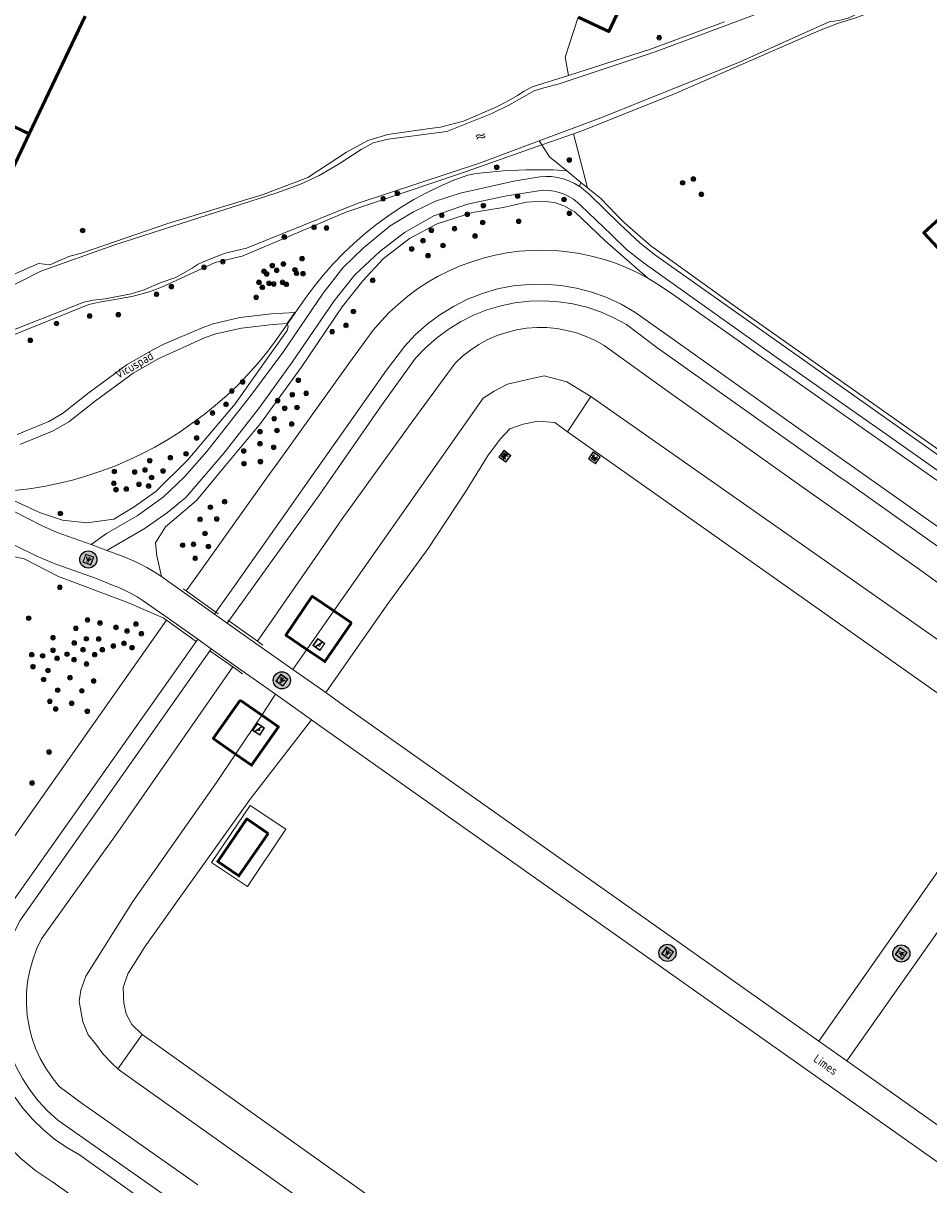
# Model space of a CAD drawing. Header units: metres. Extents: x 94279 to 96109, y 461866 to 463040.
# Tile 157 of 175: x 95411 to 95517, y 462764 to 462899. Entities that reach past the tile are written whole.
import ezdxf
from ezdxf.enums import TextEntityAlignment as Align

# ---------------------------------------------------------------- set-up
doc = ezdxf.new("R2010")
doc.units = ezdxf.units.M
doc.layers.get('0').update_dxf_attribs({"linetype": 'CONTINUOUS'})
for name, color, linetype, lineweight in [('B-WE-OV-LICHTMAST', 252, 'CONTINUOUS', 25), ('B_BEBOUWINGSGRENS_0', 132, 'CONTINUOUS', 50), ('B_LUIFEL_1', 132, 'CONTINUOUS', 50), ('B_TUSSENMUUR_0', 132, 'CONTINUOUS', 50), ('K_STEIGER_1', 251, 'CONTINUOUS', 13), ('Q_BANK_0', 251, 'CONTINUOUS', 13), ('Q_BOOM_0', 251, 'CONTINUOUS', 13), ('Q_LICHTPUNT_0', 251, 'CONTINUOUS', 13), ('Q_SPEELVOORZIENING_0', 251, 'CONTINUOUS', 13), ('S_GBKN_SYMBOOL_WATER_0', 251, 'CONTINUOUS', 13), ('T_CULTUURGRENS_0', 251, 'CONTINUOUS', 13), ('T_HEK_0', 251, 'CONTINUOUS', 13), ('T_HEK_LIJN_0', 251, 'CONTINUOUS', 13), ('T_MUUR_30CM_0', 251, 'CONTINUOUS', 13), ('T_MUUR_30CM_LIJN_0', 251, 'CONTINUOUS', 13), ('V_WEGGRENS_0', 251, 'CONTINUOUS', 13), ('W_WATERGRENS_0', 251, 'CONTINUOUS', 13), ('Z_STRAATNAAM_0', 251, 'CONTINUOUS', 13)]:
    doc.layers.add(name, color=color, linetype=linetype, lineweight=lineweight)
doc.styles.get("Standard").update_dxf_attribs({"font": 'isocp.shx'})

# ---------------------------------------------------------------- blocks, each defined once
blk = doc.blocks.new('Q_LICHTPUNT')
for points in [[(-0.5, 0.5), (0.5, 0.5), (0.5, -0.5), (-0.5, -0.5)], [(-0.46, 0.46), (0.46, 0.46), (0.46, -0.46), (-0.46, -0.46)], [(-0.12, 0.08), (-0.08, 0.05), (-0.26, -0.23), (-0.3, -0.2)], [(-0.03, 0.03), (0.02, 0.03), (0.02, -0.3), (-0.03, -0.3)], [(0.08, 0.05), (0.12, 0.08), (0.29, -0.21), (0.25, -0.24)]]:
    blk.add_lwpolyline(points, close=True)
blk.add_circle((0, 0.21), 0.103)
blk = doc.blocks.new('Q_SPEELVOORZIENING')
blk.add_lwpolyline([(-0.5, 0.5), (0.5, 0.5), (0.5, -0.5), (-0.5, -0.5)], close=True)
for points in [[(-0.44, 0.46), (0.44, 0.46, -0.414214), (0.46, 0.44), (0.46, -0.44, -0.414214), (0.44, -0.46), (-0.44, -0.46, -0.414214), (-0.46, -0.44), (-0.46, 0.44), (-0.46, 0.44), (-0.46, 0.45), (-0.46, 0.45), (-0.46, 0.45), (-0.46, 0.45), (-0.46, 0.45), (-0.46, 0.45), (-0.46, 0.46), (-0.46, 0.46), (-0.46, 0.46), (-0.45, 0.46), (-0.45, 0.46), (-0.45, 0.46), (-0.45, 0.46), (-0.45, 0.46), (-0.45, 0.46), (-0.44, 0.46), (-0.44, 0.46)], [(-0.36, 0.2, 1.168313), (-0.39, 0.14)], [(-0.09, 0.02, 0.778987), (-0.04, -0.17)], [(-0.04, -0.17, 0.508825), (0.06, -0.04)], [(0.36, -0.16, 1.031322), (0.38, -0.1)]]:
    blk.add_lwpolyline(points, format="xyb")
for points in [[(-0.39, 0.14), (-0.09, 0.02)], [(-0.36, 0.2), (0.38, -0.1)], [(0.06, -0.04), (0.36, -0.16)]]:
    blk.add_lwpolyline(points)
blk = doc.blocks.new('Q_BANK')
blk.add_lwpolyline([(-0.5, 0.5), (0.5, 0.5), (0.5, -0.5), (-0.5, -0.5)], close=True)
blk.add_lwpolyline([(-0.44, 0.46), (0.44, 0.46, -0.414214), (0.46, 0.44), (0.46, -0.44, -0.414214), (0.44, -0.46), (-0.44, -0.46, -0.414214), (-0.46, -0.44), (-0.46, 0.44), (-0.46, 0.44), (-0.46, 0.45), (-0.46, 0.45), (-0.46, 0.45), (-0.46, 0.45), (-0.46, 0.45), (-0.46, 0.45), (-0.46, 0.46), (-0.46, 0.46), (-0.46, 0.46), (-0.45, 0.46), (-0.45, 0.46), (-0.45, 0.46), (-0.45, 0.46), (-0.45, 0.46), (-0.45, 0.46), (-0.44, 0.46), (-0.44, 0.46)], format="xyb")
for points in [[(-0.27, 0.02), (-0.37, -0.08)], [(-0.18, 0.13), (-0.27, 0.13), (-0.27, 0.28)], [(-0.27, 0.28), (0.26, 0.28), (0.26, 0.13), (0.17, 0.13)], [(-0.18, 0.02), (-0.27, 0.02)], [(-0.27, 0.02), (-0.18, 0.02)], [(-0.18, 0.02), (-0.18, 0.13)], [(-0.18, 0.13), (-0.14, 0.13)], [(-0.14, 0.13), (-0.14, 0.02)], [(0.13, 0.13), (-0.14, 0.13)], [(0.13, 0.02), (-0.14, 0.02)], [(-0.14, 0.02), (0.13, 0.02)], [(0.13, 0.02), (-0.14, 0.02)], [(-0.14, 0.02), (0.13, 0.02)], [(-0.14, 0.02), (0.13, 0.02)], [(0.13, 0.02), (0.13, 0.13)], [(0.13, 0.13), (0.17, 0.13)], [(0.17, 0.13), (0.17, 0.02)], [(0.17, 0.02), (0.26, 0.02)], [(0.17, 0.02), (0.26, 0.02)], [(0.26, 0.02), (0.36, -0.08)], [(-0.24, -0.08), (-0.37, -0.08)], [(-0.19, -0.08), (-0.19, -0.27), (-0.24, -0.27), (-0.24, -0.08)], [(-0.24, -0.08), (-0.19, -0.08)], [(0.18, -0.08), (-0.19, -0.08)], [(0.23, -0.08), (0.23, -0.27), (0.18, -0.27), (0.18, -0.08)], [(0.18, -0.08), (0.23, -0.08)], [(0.36, -0.08), (0.23, -0.08)]]:
    blk.add_lwpolyline(points)
blk = doc.blocks.new('Q_BOOM')
for radius in [0.27, 0.18, 0.09]:
    blk.add_circle((0, 0), radius)
blk = doc.blocks.new('WATERSYMBOOL')
for points in [[(-0.5, 0.15), (-0.44, 0.21), (-0.31, 0.27), (-0.19, 0.27), (-0.06, 0.21), (0, 0.15), (0.06, 0.09), (0.19, 0.02), (0.31, 0.02), (0.44, 0.09), (0.5, 0.15)], [(-0.5, -0.15), (-0.44, -0.09), (-0.31, -0.02), (-0.19, -0.02), (-0.06, -0.09), (0, -0.15), (0.06, -0.21), (0.19, -0.27), (0.31, -0.27), (0.44, -0.21), (0.5, -0.15)]]:
    blk.add_lwpolyline(points)
blk = doc.blocks.new('LM')
at = {"linetype": 'ByBlock'}
h = blk.add_hatch(color=256, dxfattribs=at)
h.dxf.hatch_style = 1
edge = h.paths.add_edge_path()
edge.add_arc((0, 0), 1, 0, 360)
blk.add_circle((0, 0), 1, dxfattribs=at)

msp = doc.modelspace()

# ---------------------------------------------------------------- linework, layer by layer
at = {"layer": 'B_BEBOUWINGSGRENS_0'}
msp.add_line((95411.94, 462886.09), (95418.45, 462899.8), dxfattribs=at)
for points in [[(95475.84, 462899.69), (95479.4, 462898), (95480.95, 462901.31)], [(95402.47, 462873.81), (95405.43, 462872.41), (95409.39, 462880.73), (95411.94, 462886.09)], [(95518.46, 462876.59), (95518.37, 462876.68), (95516.07, 462874.57), (95519.25, 462871.16)], [(95439.75, 462804.62), (95437.28, 462806.32), (95433.88, 462801.39), (95436.34, 462799.69), (95439.75, 462804.62)]]:
    msp.add_lwpolyline(points, dxfattribs=at)
at = {"layer": 'B_LUIFEL_1'}
for p, q in [((95449.44, 462829.16), (95447.4, 462830.55)), ((95439, 462818.42), (95436.49, 462820.17))]:
    msp.add_line(p, q, dxfattribs=at)
for points in [[(95447.4, 462830.55), (95444.89, 462832.26), (95441.81, 462827.74), (95444.25, 462826.07)], [(95444.25, 462826.07), (95446.35, 462824.64), (95449.44, 462829.16)], [(95436.49, 462820.17), (95433.36, 462815.7), (95435.96, 462813.88)], [(95435.96, 462813.88), (95437.81, 462812.58), (95440.95, 462817.06), (95439, 462818.42)]]:
    msp.add_lwpolyline(points, dxfattribs=at)
at = {"layer": 'B_TUSSENMUUR_0'}
msp.add_line((95402.96, 462890.36), (95411.94, 462886.09), dxfattribs=at)
at = {"layer": 'K_STEIGER_1'}
msp.add_lwpolyline([(95410.83, 462849.91), (95414.71, 462851.51), (95416.54, 462852.55), (95419.66, 462855), (95424.05, 462858.23), (95426.93, 462859.9), (95432.43, 462862.38), (95433.65, 462862.8), (95436.65, 462863.47), (95440.29, 462863.91), (95441.96, 462864.02), (95442.84, 462865.3), (95440.12, 462865.14), (95436.46, 462864.7), (95433.36, 462863.98), (95432.06, 462863.5), (95427.7, 462861.65), (95426.39, 462860.99), (95423.32, 462859.22), (95418.91, 462855.98), (95415.82, 462853.54), (95414.22, 462852.6), (95410.52, 462851.07)], dxfattribs=at)
at = {"layer": 'T_CULTUURGRENS_0'}
for p, q in [((95471.6, 462884.8), (95475.28, 462886.1)), ((95475.28, 462886.1), (95476.91, 462879.81)), ((95476.15, 462880.43), (95475.99, 462879.96)), ((95476.91, 462879.81), (95476.15, 462880.43)), ((95477.33, 462855.52), (95474.59, 462851.39)), ((95477.33, 462855.52), (95523.56, 462823.07)), ((95527.4, 462814.09), (95474.59, 462851.39)), ((95433.67, 462830.42), (95433.5, 462830.18)), ((95444.25, 462826.07), (95447.4, 462830.55)), ((95434.99, 462829.13), (95435.16, 462829.38)), ((95431.37, 462827), (95431.55, 462827.25)), ((95432.96, 462825.91), (95433.12, 462826.14)), ((95442.62, 462823.73), (95444.25, 462826.07)), ((95439, 462818.42), (95440.62, 462820.84)), ((95435.96, 462813.88), (95439, 462818.42)), ((95422.26, 462777.25), (95425.09, 462781.23))]:
    msp.add_line(p, q, dxfattribs=at)
for points in [[(95475.28, 462886.1), (95476.71, 462886.6), (95487.05, 462890.75), (95503.95, 462898.14), (95506.02, 462898.93), (95508.26, 462899.65), (95510.39, 462900.44), (95512.57, 462901.34), (95514.23, 462901.77), (95519.51, 462902.85), (95521.15, 462903.42), (95526.79, 462905.66), (95529.92, 462906.1), (95533.64, 462906.44), (95535.38, 462906.8), (95537.35, 462907.38), (95539.34, 462907.9)], [(95474.71, 462892.9), (95474.32, 462895.04), (95475.84, 462899.69)], [(95492.89, 462899.15), (95484.26, 462895.96), (95474.71, 462892.9)], [(95474.71, 462892.9), (95470.48, 462891.55), (95469.57, 462891.07), (95468.79, 462890.54), (95467.51, 462889.81), (95466.11, 462889.14), (95462.5, 462887.56), (95459.83, 462886.86), (95458.56, 462886.72), (95453.69, 462886.02), (95451.36, 462885.33), (95448.86, 462883.95), (95444.35, 462881.02), (95439.15, 462879.04), (95428.07, 462875.64), (95418.13, 462872.23), (95416.53, 462871.82), (95414.32, 462870.85), (95413, 462871)], [(95397.39, 462857.56), (95418.87, 462866.23), (95420.27, 462866.55), (95421.48, 462866.71), (95423.86, 462867.16), (95425.24, 462867.5), (95426.38, 462867.87), (95427.6, 462868.34), (95433.58, 462871.12), (95436.74, 462871.87), (95448.91, 462877), (95462.27, 462881.53), (95471.6, 462884.8)], [(95474.5, 462881.77), (95472.98, 462881.89), (95469.79, 462881.91), (95467.12, 462881.8), (95463.95, 462881.49), (95462.98, 462881.3)], [(95475.99, 462879.96), (95476.14, 462879.87), (95476.28, 462879.76), (95476.47, 462879.63), (95476.71, 462879.42), (95477.1, 462879.06), (95480.64, 462875.61), (95483.06, 462873.37), (95484.86, 462871.93), (95501.83, 462859.93), (95519.19, 462847.66), (95525.09, 462843.55), (95535.57, 462836.16), (95540.38, 462832.74)], [(95481.23, 462875.74), (95480.26, 462876.72), (95478.47, 462878.55), (95476.91, 462879.81)], [(95427.32, 462834.54), (95426.77, 462836.95), (95426.62, 462838.48), (95427.79, 462840.35), (95431.4, 462843.39), (95434.8, 462847.48), (95438.86, 462852.35), (95443.61, 462858.88), (95448.37, 462865.95), (95450.77, 462868.96), (95453.15, 462871.54), (95456.19, 462873.89), (95459.44, 462875.63), (95463.53, 462876.93), (95467.11, 462877.53), (95469.82, 462878.13), (95471.59, 462878.25), (95473.1, 462878.1), (95474.18, 462877.71), (95475.44, 462877.02), (95479, 462873.63), (95483.95, 462869.3)], [(95483.95, 462869.3), (95482.7, 462869.96), (95481.41, 462870.55), (95480.1, 462871.07), (95478.75, 462871.51), (95477.39, 462871.87), (95476, 462872.16), (95474.6, 462872.37), (95473.19, 462872.5), (95471.78, 462872.56), (95470.37, 462872.53), (95468.95, 462872.42), (95467.55, 462872.24), (95466.16, 462871.97), (95464.79, 462871.63), (95463.44, 462871.21), (95462.11, 462870.72), (95460.82, 462870.15), (95459.55, 462869.51), (95458.33, 462868.81), (95457.15, 462868.03), (95456.01, 462867.19), (95454.92, 462866.28), (95453.89, 462865.32), (95452.91, 462864.3), (95451.99, 462863.23), (95449.24, 462859.52), (95440.82, 462847.75), (95439.87, 462846.42), (95431.33, 462834.44), (95430.22, 462832.87)], [(95413, 462871), (95406.82, 462868.28), (95401.53, 462866), (95398.1, 462865), (95395.72, 462863.89), (95393.75, 462862.81), (95392.86, 462863.32)], [(95483.95, 462869.3), (95485.16, 462868.57), (95486.92, 462867.33), (95494.74, 462861.83), (95495.86, 462861.04), (95520.52, 462843.7), (95531.83, 462835.65), (95536.99, 462831.93), (95538.67, 462830.66), (95536.33, 462827.31)], [(95531.15, 462830.85), (95506.45, 462848.29), (95502.94, 462850.77), (95487.2, 462861.94), (95482.44, 462865.32), (95480.84, 462866.25), (95479.16, 462867.03), (95477.42, 462867.67), (95475.64, 462868.14), (95473.81, 462868.45), (95471.97, 462868.59), (95470.12, 462868.57), (95468.28, 462868.38), (95466.46, 462868.03), (95464.69, 462867.51), (95462.96, 462866.84), (95461.31, 462866.01), (95459.73, 462865.04), (95458.25, 462863.93), (95456.88, 462862.69), (95455.62, 462861.33), (95453.54, 462858.58), (95443.79, 462844.77), (95442.41, 462842.81), (95435.69, 462833.23), (95433.67, 462830.42)], [(95435.16, 462829.38), (95443.6, 462841.12), (95445.62, 462843.92), (95452.84, 462854.3), (95456.92, 462859.96), (95458.08, 462861.19), (95459.34, 462862.32), (95460.69, 462863.33), (95462.13, 462864.22), (95463.64, 462864.97), (95465.21, 462865.6), (95466.83, 462866.08), (95468.48, 462866.42), (95470.16, 462866.61), (95471.85, 462866.65), (95473.53, 462866.55), (95475.2, 462866.3), (95476.84, 462865.9), (95478.44, 462865.37), (95479.99, 462864.69), (95481.47, 462863.88), (95484.98, 462861.22), (95506.34, 462846.1), (95506.99, 462845.64), (95532.3, 462827.7)], [(95442.01, 462863.98), (95442.06, 462863.63), (95441.97, 462863.19), (95439.96, 462860.35), (95435.91, 462854.64), (95430.41, 462848.15), (95426.68, 462844.45), (95424.15, 462842.67), (95421.77, 462841.23), (95418.65, 462840.81), (95415.79, 462841.11), (95413.23, 462841.98), (95408.27, 462844.2), (95406.37, 462845.22), (95403.75, 462847.09), (95402.29, 462848.87)], [(95528.34, 462826.15), (95515.57, 462835.37), (95512.67, 462837.42), (95502.2, 462844.8), (95486.21, 462856.17), (95478.87, 462861.44), (95477.84, 462862.02), (95476.77, 462862.51), (95475.66, 462862.91), (95474.52, 462863.21), (95473.36, 462863.42), (95472.19, 462863.53), (95471.01, 462863.54), (95469.83, 462863.45), (95468.67, 462863.27), (95467.52, 462862.98), (95466.41, 462862.6), (95465.33, 462862.13), (95464.29, 462861.57), (95463.3, 462860.92), (95462.37, 462860.2), (95461.51, 462859.39), (95456.58, 462852.67), (95448.35, 462841.25), (95445.95, 462837.78), (95438.49, 462827.02)], [(95447.4, 462830.55), (95464.76, 462855.31), (95466.06, 462856.13), (95467.63, 462856.95), (95469.61, 462857.43), (95471.87, 462857.91), (95474.53, 462857.23), (95477.33, 462855.52)], [(95474.59, 462851.39), (95473.14, 462852.47), (95471.15, 462852.65), (95469.43, 462852.29), (95467.89, 462851.75), (95466.8, 462850.57), (95465.35, 462848.67), (95462.73, 462844.42), (95458.38, 462837.81), (95453.58, 462831.2), (95446.45, 462821.03)], [(95381.18, 462829.64), (95384.2, 462830.9), (95392.14, 462833.91), (95400.26, 462835.9), (95408.44, 462837.22), (95411.33, 462836.62), (95415.36, 462834.57), (95423.31, 462831.57), (95427.54, 462829.73)], [(95452.87, 462737.11), (95452.7, 462737.23), (95436.07, 462748.96), (95414.57, 462764.12), (95412.71, 462765.37), (95410.97, 462766.78), (95409.36, 462768.35), (95407.9, 462770.05), (95406.6, 462771.87), (95405.46, 462773.8), (95404.5, 462775.83), (95403.73, 462777.93), (95403.14, 462780.1), (95402.76, 462782.31), (95402.57, 462784.54), (95402.58, 462786.78), (95402.79, 462789.01), (95403.2, 462791.22), (95403.75, 462793.17), (95403.81, 462793.38), (95404.61, 462795.47), (95405.59, 462797.49), (95406.74, 462799.41), (95427.93, 462829.46)], [(95428.08, 462759.88), (95417.8, 462767.21), (95416.31, 462768.07), (95414.89, 462769.05), (95413.56, 462770.15), (95412.32, 462771.36), (95411.19, 462772.67), (95410.17, 462774.06), (95409.28, 462775.54), (95408.51, 462777.09), (95407.87, 462778.69), (95407.37, 462780.35), (95407.01, 462782.03), (95406.79, 462783.75), (95406.72, 462785.47), (95406.79, 462787.2), (95406.98, 462788.76), (95407, 462788.91), (95407.36, 462790.6), (95407.86, 462792.26), (95408.49, 462793.86), (95409.26, 462795.41), (95410.15, 462796.89), (95431.37, 462827)], [(95468.49, 462733.76), (95466.76, 462734.82), (95443.85, 462751.17), (95424.52, 462764.75), (95415.26, 462771.27), (95414.07, 462772.35), (95412.99, 462773.52), (95412.01, 462774.78), (95411.14, 462776.12), (95410.39, 462777.53), (95409.76, 462779), (95409.27, 462780.52), (95408.9, 462782.07), (95408.67, 462783.65), (95408.57, 462785.25), (95408.61, 462786.53), (95408.61, 462786.84), (95408.79, 462788.43), (95409.1, 462790), (95409.55, 462791.53), (95410.13, 462793.02), (95410.83, 462794.45), (95432.96, 462825.91)], [(95431.55, 462763.71), (95418.62, 462772.83), (95418.25, 462773.09), (95415.42, 462775.19), (95414.59, 462776.21), (95413.85, 462777.3), (95413.21, 462778.45), (95412.67, 462779.64), (95412.24, 462780.88), (95411.98, 462781.92), (95411.92, 462782.16), (95411.71, 462783.45), (95411.61, 462784.76), (95411.62, 462786.08), (95411.75, 462787.38), (95411.99, 462788.68), (95412.34, 462789.94), (95412.8, 462791.17), (95413.37, 462792.36), (95422.24, 462804.79), (95435.65, 462824.02)], [(95425.09, 462781.23), (95423.87, 462782.41), (95423.23, 462783.64), (95422.96, 462784.86), (95422.87, 462786.72), (95423.41, 462788.31), (95425.41, 462791.44), (95428.81, 462796.25), (95437.65, 462808.63), (95444.8, 462817.88)], [(95422.26, 462777.25), (95421.58, 462777.84), (95420.56, 462778.93), (95419.67, 462780.1), (95418.78, 462781.19), (95418.17, 462782.69), (95417.76, 462785.08), (95417.96, 462786.38), (95418.51, 462788.02), (95423.98, 462796.7), (95433.74, 462810.56), (95435.96, 462813.88)], [(95473.61, 462740.66), (95476.54, 462744.59), (95425.09, 462781.23)], [(95473.61, 462740.66), (95422.61, 462776.95), (95422.26, 462777.25)]]:
    msp.add_lwpolyline(points, dxfattribs=at)
at = {"layer": 'T_HEK_0'}
msp.add_lwpolyline([(95550.69, 462850.56), (95547.76, 462845.39), (95545.67, 462841.78), (95539.95, 462833.62), (95531.58, 462839.63), (95520.03, 462847.74), (95513.67, 462852.23), (95493.97, 462866.11), (95484.3, 462873.05), (95481.23, 462875.74)], dxfattribs=at)
at = {"layer": 'T_HEK_LIJN_0'}
for p, q in [((95471.29, 462885.28), (95471.6, 462884.8)), ((95471.6, 462884.8), (95472.5, 462883.4)), ((95472.5, 462883.4), (95474.5, 462881.77)), ((95474.5, 462881.77), (95476.15, 462880.43))]:
    msp.add_line(p, q, dxfattribs=at)
at = {"layer": 'T_MUUR_30CM_0'}
for p, q in [((95433.67, 462830.42), (95430.22, 462832.87)), ((95427.93, 462829.46), (95431.37, 462827)), ((95438.49, 462827.02), (95435.16, 462829.38)), ((95432.96, 462825.91), (95435.65, 462824.02))]:
    msp.add_line(p, q, dxfattribs=at)
msp.add_lwpolyline([(95462.98, 462881.3), (95461.37, 462880.69), (95459.79, 462880), (95458.24, 462879.25), (95456.72, 462878.43), (95455.25, 462877.55), (95453.81, 462876.6), (95452.41, 462875.58), (95451.07, 462874.51), (95449.77, 462873.38), (95448.52, 462872.19), (95447.32, 462870.96), (95446.18, 462869.66), (95445.1, 462868.33), (95444.07, 462866.94), (95442.01, 462863.98)], dxfattribs=at)
at = {"layer": 'T_MUUR_30CM_LIJN_0'}
for p, q in [((95430.22, 462832.87), (95429.86, 462833.12)), ((95427.54, 462829.73), (95427.93, 462829.46)), ((95433.97, 462830.21), (95433.67, 462830.42)), ((95435.16, 462829.38), (95435.04, 462829.46))]:
    msp.add_line(p, q, dxfattribs=at)
for points in [[(95442.01, 462863.98), (95440.61, 462861.99), (95439.58, 462860.62), (95438.5, 462859.3), (95437.36, 462858.02), (95436.17, 462856.79), (95434.92, 462855.62), (95433.63, 462854.5), (95432.29, 462853.43), (95430.92, 462852.39), (95429.5, 462851.41), (95428.05, 462850.48), (95426.56, 462849.62), (95425.03, 462848.82), (95423.48, 462848.08), (95421.89, 462847.41), (95420.28, 462846.8), (95418.64, 462846.26), (95416.98, 462845.78), (95415.31, 462845.38), (95413.62, 462845.04), (95411.91, 462844.78), (95410.2, 462844.58)], [(95438.49, 462827.02), (95438.7, 462826.87), (95439.14, 462826.56)], [(95436.78, 462823.23), (95435.85, 462823.88), (95435.65, 462824.02)]]:
    msp.add_lwpolyline(points, dxfattribs=at)
at = {"layer": 'V_WEGGRENS_0'}
for p, q in [((95419.13, 462838.27), (95420.97, 462837.6)), ((95433.5, 462830.18), (95434.99, 462829.13)), ((95433.12, 462826.14), (95431.55, 462827.25)), ((95442.62, 462823.73), (95446.45, 462821.03)), ((95444.8, 462817.88), (95440.62, 462820.84)), ((95446.45, 462821.03), (95448.49, 462819.59)), ((95448.49, 462819.59), (95503.84, 462780.46)), ((95446.44, 462816.72), (95444.8, 462817.88)), ((95501.81, 462777.59), (95446.44, 462816.72)), ((95503.84, 462780.46), (95527.4, 462814.09)), ((95530.88, 462811.96), (95507.11, 462778.15)), ((95433.17, 462801.25), (95437.33, 462798.46)), ((95507.11, 462778.15), (95503.84, 462780.46)), ((95507.11, 462778.15), (95564.23, 462737.75))]:
    msp.add_line(p, q, dxfattribs=at)
for points in [[(95419.13, 462838.27), (95420.92, 462839.55), (95424.49, 462841.62), (95427.53, 462843.79), (95430.02, 462846.16), (95432.6, 462849.1), (95437.74, 462855.63), (95441.44, 462860.63), (95446.15, 462867.55), (95448.46, 462870.49), (95450.83, 462872.81), (95453.96, 462875.37), (95456.65, 462877.03), (95459.23, 462878.26), (95462.1, 462879.17), (95468.35, 462880.6), (95471.37, 462881.1), (95472.06, 462881.14), (95472.75, 462881.11), (95473.44, 462881.01), (95474.11, 462880.84), (95474.77, 462880.61), (95475.4, 462880.32), (95475.99, 462879.96)], [(95526.04, 462840.98), (95511.68, 462851.13), (95498.87, 462860.08), (95483.39, 462871.11), (95481.47, 462872.61), (95479.69, 462874.36), (95476.13, 462877.75), (95475.76, 462878.1), (95475.28, 462878.48), (95474.76, 462878.8), (95474.21, 462879.07), (95473.64, 462879.28), (95473.05, 462879.42), (95472.44, 462879.5), (95471.83, 462879.52), (95471.22, 462879.47), (95467.31, 462878.85), (95462.97, 462877.89), (95459.02, 462876.54), (95455.63, 462874.62), (95452.76, 462872.4), (95449.82, 462869.67), (95447.44, 462866.65), (95442.54, 462859.5), (95438.75, 462854.25), (95434.63, 462848.96), (95430.17, 462843.77), (95428.05, 462842.02), (95425.43, 462840.2), (95420.97, 462837.6)], [(95402.51, 462846.88), (95402.95, 462846.48), (95403.89, 462845.71), (95404.86, 462845), (95405.88, 462844.35), (95406.93, 462843.75), (95408.01, 462843.22), (95411.85, 462841.26), (95413.35, 462840.5), (95415.2, 462839.67), (95419.13, 462838.27)], [(95431.55, 462827.25), (95428.09, 462829.69), (95425.2, 462831.74), (95424.51, 462832.17), (95423.81, 462832.56), (95423.09, 462832.93), (95422.36, 462833.26), (95421.61, 462833.56), (95419.76, 462834.33), (95415.02, 462835.98), (95412.81, 462836.92), (95410.28, 462838.15), (95409.34, 462838.61)], [(95420.97, 462837.6), (95422.88, 462836.87), (95423.81, 462836.49), (95424.72, 462836.06), (95425.61, 462835.59), (95426.48, 462835.09), (95427.32, 462834.54)], [(95427.32, 462834.54), (95428.02, 462834.05), (95433.5, 462830.18)], [(95434.99, 462829.13), (95438.32, 462826.77), (95442.62, 462823.73)], [(95440.62, 462820.84), (95435.81, 462824.24), (95433.12, 462826.14)], [(95437.33, 462798.46), (95441.8, 462805.12), (95437.64, 462807.9), (95433.17, 462801.25)], [(95563.09, 462734.28), (95562.2, 462734.91), (95501.81, 462777.59)]]:
    msp.add_lwpolyline(points, dxfattribs=at)
at = {"layer": 'W_WATERGRENS_0'}
for points in [[(95393.67, 462862.05), (95393.74, 462862.08), (95399.81, 462864.54), (95408.78, 462867.83), (95413.27, 462870.1), (95421.8, 462873.13), (95428.52, 462875.32), (95440.77, 462879.22), (95443.42, 462880.21), (95445.68, 462881.23), (95448.03, 462882.59), (95450.58, 462884.28), (95451.96, 462885.03), (95453.73, 462885.47), (95460.53, 462886.38), (95465.78, 462888.46), (95467.86, 462889.47), (95470.7, 462891.1), (95471.84, 462891.44), (95473.5, 462891.86), (95484.79, 462895.66), (95499.26, 462901.02), (95512.69, 462906.42), (95519.75, 462908.91)], [(95538.93, 462908.36), (95536.49, 462907.75), (95534.6, 462907.34), (95532.24, 462906.94), (95529.94, 462906.72), (95527.12, 462906.3), (95525.36, 462905.81), (95523.36, 462904.93), (95521.59, 462904.06), (95520.21, 462903.54), (95519.15, 462903.22), (95515.44, 462902.55), (95513.03, 462901.84), (95509.58, 462900.63), (95507.26, 462899.55), (95506.23, 462899.28), (95505.04, 462899.14), (95494.7, 462894.49), (95478.46, 462887.97), (95471.29, 462885.28)], [(95471.29, 462885.28), (95464.46, 462882.73), (95450.11, 462877.99), (95437.22, 462872.77), (95434.74, 462872.21), (95432.97, 462871.52), (95431.62, 462870.92), (95430.91, 462870.44), (95428.99, 462869.38), (95427.17, 462868.74), (95425.3, 462867.92), (95423.82, 462867.45), (95420.76, 462866.87), (95419.37, 462866.74), (95418.28, 462866.5), (95404.17, 462860.93), (95395.7, 462857.5)]]:
    msp.add_lwpolyline(points, dxfattribs=at)

# ---------------------------------------------------------------- block references
at = {"layer": 'B-WE-OV-LICHTMAST'}
for p in [(95418.81, 462836.53), (95441.35, 462822.47), (95486.24, 462790.73), (95513.45, 462790.66)]:
    msp.add_blockref('LM', p, dxfattribs=at)
at = {"layer": 'Q_BANK_0'}
for p, rotation in [((95467.31, 462848.56), 52.69877464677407), ((95477.72, 462848.36), 144.7688658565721)]:
    msp.add_blockref('Q_BANK', p, dxfattribs=dict(at, rotation=rotation))
at = {"layer": 'Q_BOOM_0'}
for p, rotation in [((95485.27, 462897.28), 20.32140694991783), ((95466.36, 462882.21), 5.685570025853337), ((95474.8, 462883.06), 104.5309726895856), ((95489.25, 462880.83), 138.6846766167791), ((95454.8, 462879.18), 18.68661617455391), ((95488, 462880.39), 138.6846766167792), ((95453.14, 462878.55), 18.68661617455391), ((95468.78, 462878.84), 8.902059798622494), ((95474.2, 462878.45), 154.1490088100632), ((95490.18, 462879.05), 144.3336181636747), ((95459.97, 462876.6), 18.91240260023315), ((95462.93, 462876.73), 17.53964316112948), ((95464.8, 462877.74), 12.55260163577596), ((95474.82, 462876.84), 151.4753599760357), ((95445.1, 462875.2), 22.88060049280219), ((95446.54, 462875.13), 22.88060049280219), ((95464.73, 462875.77), 9.545351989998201), ((95468.91, 462875.91), 12.53328814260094), ((95418.15, 462874.84), 18.93657790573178), ((95441.62, 462874.07), 22.88060049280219), ((95458.76, 462874.87), 28.23972671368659), ((95461.44, 462875.05), 17.53964316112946), ((95463.83, 462874.19), 17.53964316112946), ((95456.46, 462872.7), 37.68779881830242), ((95457.77, 462873.65), 28.23972671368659), ((95460.11, 462873.09), 28.2397267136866), ((95434.47, 462871.2), 13.37779857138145), ((95443.7, 462871.55), 22.88060049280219), ((95458.37, 462871.9), 26.85487876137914), ((95432.28, 462870.54), 24.88619287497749), ((95439.26, 462870.08), 22.88060049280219), ((95439.58, 462869.78), 22.88060049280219), ((95440.23, 462870.76), 22.88060049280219), ((95440.75, 462870.2), 22.88060049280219), ((95441.52, 462870.94), 22.88060049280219), ((95442.87, 462870.26), 51.03363341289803), ((95443.05, 462869.84), 51.03363341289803), ((95443.81, 462869.81), 51.03363341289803), ((95438.67, 462868.79), 22.88060049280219), ((95439.86, 462868.7), 6.885980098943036), ((95440.41, 462868.62), 3.334259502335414), ((95441.42, 462868.81), 53.54239077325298), ((95441.86, 462868.56), 53.54239077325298), ((95451.93, 462869.03), 47.42243020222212), ((95426.75, 462867.4), 21.15071878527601), ((95428.49, 462868.3), 24.88619287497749), ((95438.35, 462867.07), 6.885980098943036), ((95439.06, 462868.21), 6.885980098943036), ((95418.97, 462864.88), 21.98380634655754), ((95422.3, 462865.04), 10.78650754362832), ((95449.68, 462865.41), 51.33322371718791), ((95415.11, 462864.01), 21.98380634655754), ((95447.2, 462863.06), 56.08420547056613), ((95448.81, 462863.79), 56.08420547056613), ((95412.05, 462862.05), 21.98380634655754), ((95435.52, 462856.16), 54.67458776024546), ((95436.78, 462857.21), 54.67458776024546), ((95443.26, 462857.41), 53.94184823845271), ((95440.84, 462855.03), 53.94184823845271), ((95442.55, 462855.73), 53.94184823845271), ((95444.17, 462855.88), 54.42872682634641), ((95433.27, 462853.58), 49.72927110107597), ((95434.85, 462854.59), 49.72927110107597), ((95441.68, 462854.15), 53.94184823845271), ((95443.12, 462854.23), 54.42872682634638), ((95431.47, 462852.49), 49.72927110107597), ((95440.45, 462852.94), 53.94184823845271), ((95442.49, 462852.3), 54.42872682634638), ((95438.79, 462851.41), 50.19905429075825), ((95440.77, 462851.55), 53.94184823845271), ((95431.42, 462850.69), 49.72927110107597), ((95438.79, 462850.01), 50.19905429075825), ((95440.39, 462849.6), 54.42872682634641), ((95425.97, 462848.05), 44.7686589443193), ((95428.36, 462848.38), 44.7686589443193), ((95430.2, 462848.84), 49.72927110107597), ((95436.9, 462849.17), 50.19905429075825), ((95421.84, 462846.78), 35.08473911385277), ((95424.21, 462846.73), 35.08473911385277), ((95425.41, 462846.96), 44.7686589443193), ((95427.52, 462846.85), 44.7686589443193), ((95436.93, 462847.7), 50.19905429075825), ((95438.85, 462847.94), 54.50324775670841), ((95421.78, 462845.39), 31.27819651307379), ((95426.18, 462846.08), 44.7686589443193), ((95422.03, 462844.68), 31.27819651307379), ((95423.23, 462844.73), 35.08473911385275), ((95424.7, 462845.29), 35.08473911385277), ((95425.83, 462845.08), 35.08473911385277), ((95433.03, 462842.63), 50.27856361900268), ((95434.68, 462843.26), 54.5057843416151), ((95415.56, 462841.89), 161.1762021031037), ((95433.77, 462841.26), 54.5057843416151), ((95431.83, 462841.2), 40.09162009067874), ((95432.4, 462839.56), 54.50578434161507), ((95429.79, 462838.2), 57.80997013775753), ((95431.06, 462838.29), 54.50578434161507), ((95432.8, 462838.05), 54.50578434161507), ((95431.25, 462836.66), 54.5057843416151), ((95415.5, 462833.29), 159.2560227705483), ((95411.88, 462829.7), 153.0949185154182), ((95418.72, 462829.48), 159.2560227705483), ((95420.16, 462829.13), 159.2560227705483), ((95417.36, 462828.52), 159.2560227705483), ((95422.03, 462828.62), 159.2560227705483), ((95423.33, 462828.2), 54.81543730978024), ((95424.35, 462829.02), 156.5519374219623), ((95425, 462827.89), 54.81543730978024), ((95414.7, 462827.43), 159.2560227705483), ((95417.17, 462826.8), 159.2560227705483), ((95418.59, 462827.3), 159.2560227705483), ((95420.02, 462827.27), 159.2560227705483), ((95421.72, 462826.46), 54.81543730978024), ((95422.96, 462826.76), 54.81543730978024), ((95412.22, 462825.44), 159.2560227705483), ((95413.49, 462825.32), 159.2560227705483), ((95414.7, 462825.97), 159.2560227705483), ((95416.34, 462825.51), 54.81543730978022), ((95418.2, 462826.03), 54.81543730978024), ((95419.56, 462825.45), 54.81543730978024), ((95420.44, 462826.02), 54.81543730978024), ((95423.9, 462826.27), 54.81543730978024), ((95412.37, 462824.06), 54.81543730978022), ((95415.18, 462825.02), 54.81543730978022), ((95417.16, 462824.86), 54.81543730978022), ((95418.6, 462824.36), 54.81543730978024), ((95413.6, 462822.56), 54.81543730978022), ((95414.11, 462823.61), 54.81543730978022), ((95416.67, 462822.77), 54.81543730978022), ((95419.43, 462822.39), 54.81543730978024), ((95415.26, 462821.32), 54.81543730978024), ((95418.06, 462821.24), 54.81543730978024), ((95414.33, 462820.03), 54.81543730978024), ((95416.87, 462819.79), 54.81543730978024), ((95415.02, 462819.13), 54.81543730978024), ((95418.69, 462818.87), 54.81543730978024), ((95414.25, 462814.13), 54.81543730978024), ((95412.27, 462810.52), 54.81543730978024)]:
    msp.add_blockref('Q_BOOM', p, dxfattribs=dict(at, rotation=rotation))
at = {"layer": 'Q_LICHTPUNT_0'}
for p, rotation in [((95418.81, 462836.53), 159.9114966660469), ((95441.35, 462822.47), 144.7347427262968), ((95486.24, 462790.73), 144.7483763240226), ((95513.45, 462790.66), 54.89011475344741)]:
    msp.add_blockref('Q_LICHTPUNT', p, dxfattribs=dict(at, rotation=rotation))
at = {"layer": 'Q_SPEELVOORZIENING_0'}
for p, rotation in [((95445.66, 462826.63), 54.95966591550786), ((95438.63, 462816.78), 56.22250910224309)]:
    msp.add_blockref('Q_SPEELVOORZIENING', p, dxfattribs=dict(at, rotation=rotation))
at = {"layer": 'S_GBKN_SYMBOOL_WATER_0', "rotation": 21.70534524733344}
msp.add_blockref('WATERSYMBOOL', (95464.47, 462885.81), dxfattribs=at)

# ---------------------------------------------------------------- texts
at = {"layer": 'Z_STRAATNAAM_0', "linetype": 'Continuous'}
for s, rotation, p in [('Vicuspad', 30.0007, (95424.23, 462859.04)), ('Limes', 324.7219, (95504.67, 462777.72))]:
    msp.add_text(s, height=1, rotation=rotation, dxfattribs=at).set_placement(p, align=Align.MIDDLE)

doc.saveas('drawing.dxf')
